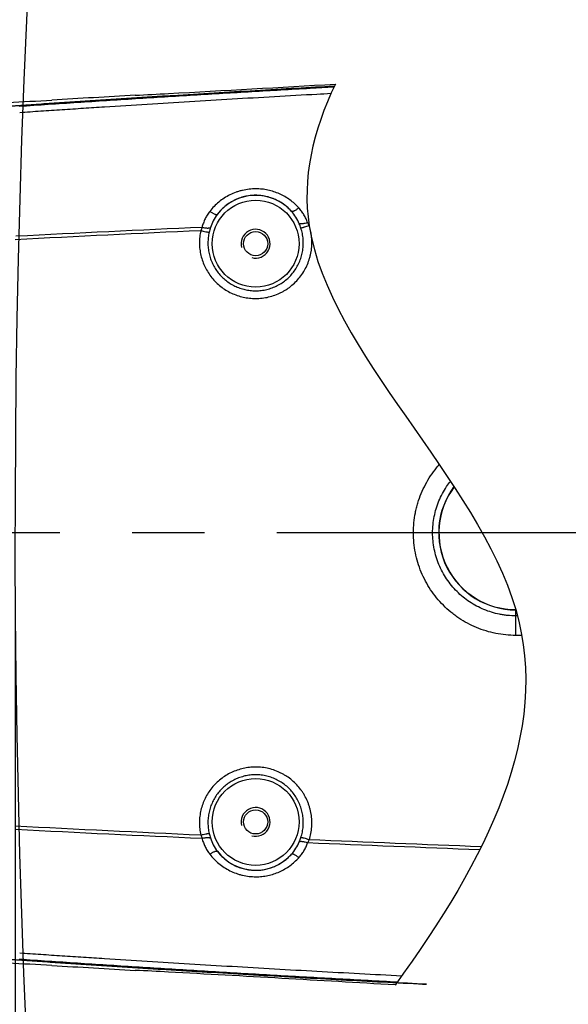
# Model space of a CAD drawing. Header units: millimetres. Extents: x 5828 to 6704, y 123 to 421.
# Tile 242 of 256: x 6499 to 6501.85, y 334.41 to 339.52. Entities that reach past the tile are written whole.
import ezdxf

# ---------------------------------------------------------------- set-up
doc = ezdxf.new("R2010")
doc.units = ezdxf.units.MM
doc.linetypes.add('CENTER', pattern=[0.6, 0.375, -0.075, 0.075, -0.075])
for name, color, linetype in [('中心线', 7, 'Continuous'), ('外形图', 7, 'Continuous'), ('尺寸标注', 7, 'Continuous'), ('运动范围', 7, 'Continuous')]:
    doc.layers.add(name, color=color, linetype=linetype)
doc.styles.add('微软雅黑', font='msyh.ttc', dxfattribs={"height": 1.5})
doc.dimstyles.new('尺寸标注_1_20比例', dxfattribs={"dimtxt": 1.5, "dimasz": 1.25, "dimexe": 0.5, "dimexo": 0.4, "dimgap": 0.5, "dimtad": 1, "dimdec": 1, "dimlfac": 20, "dimdsep": 46, "dimtxsty": '微软雅黑', "dimcen": 0.09, "dimadec": 0, "dimazin": 0, "dimtp": 0.01, "dimtm": 0.01, "dimtfac": 1, "dimtdec": 1, "dimtofl": 0, "dimtmove": 0, "dimatfit": 3, "dimfxl": 1, "dimtolj": 1, "dimarcsym": 0})

# ---------------------------------------------------------------- blocks, each defined once
blk = doc.blocks.new('*D1139')
at = {"layer": 'Defpoints', "color": 0}
for p in [(6498.9812, 336.8553), (6559.0462, 312.8006), (6498.9812, 278.1994)]:
    blk.add_point(p, dxfattribs=at)
at = {"layer": '尺寸标注', "color": 0, "lineweight": -2}
for p, q in [((6498.9812, 336.4553), (6498.9812, 277.6994)), ((6559.0462, 312.4006), (6559.0462, 277.6994)), ((6557.7962, 278.1994), (6500.2312, 278.1994))]:
    blk.add_line(p, q, dxfattribs=at)
at = {"layer": '尺寸标注', "color": 0}
for points in [[(6500.2312, 278.4078), (6500.2312, 277.9911), (6498.9812, 278.1994)], [(6557.7962, 277.9911), (6557.7962, 278.4078), (6559.0462, 278.1994)]]:
    blk.add_solid(points, dxfattribs=at)
at = {"layer": '尺寸标注', "color": 0, "insert": (6529.0137, 279.471), "char_height": 1.5, "attachment_point": 5, "style": '微软雅黑'}
blk.add_mtext('\\A1;\\A1;{\\fAlibaba PuHuiTi 3.0 55 Regular|b0|i0|c134|p18;1201.2}', dxfattribs=at)
blk = doc.blocks.new('*D1144')
at = {"layer": 'Defpoints', "color": 0}
for p in [(6557.7962, 395.6702), (6487.6476, 286.2413), (6537.9972, 286.2413)]:
    blk.add_point(p, dxfattribs=at)
at = {"layer": '尺寸标注', "color": 0, "lineweight": -2}
for p, q in [((6557.3962, 395.6702), (6487.1476, 395.6702)), ((6487.6476, 394.4202), (6487.6476, 287.4913)), ((6537.5972, 286.2413), (6487.1476, 286.2413))]:
    blk.add_line(p, q, dxfattribs=at)
at = {"layer": '尺寸标注', "color": 0}
for points in [[(6487.856, 394.4202), (6487.4393, 394.4202), (6487.6476, 395.6702)], [(6487.4393, 287.4913), (6487.856, 287.4913), (6487.6476, 286.2413)]]:
    blk.add_solid(points, dxfattribs=at)
at = {"layer": '尺寸标注', "color": 0, "insert": (6486.376, 340.9558), "char_height": 1.5, "attachment_point": 5, "rotation": 90, "style": '微软雅黑'}
blk.add_mtext('\\A1;\\A1;{\\fAlibaba PuHuiTi 3.0 55 Regular|b0|i0|c134|p18;2188.6}', dxfattribs=at)

msp = doc.modelspace()

# ---------------------------------------------------------------- linework, layer by layer
at = {"layer": '中心线', "linetype": 'CENTER', "ltscale": 5}
msp.add_line((6505.2137, 336.8553), (6492.2369, 336.8553), dxfattribs=at)
at = {"layer": '外形图', "linetype": 'ByBlock'}
for p, q in [((6501.5791, 336.3228), (6501.5791, 336.4553)), ((6501.5791, 336.4553), (6501.5795, 336.4553)), ((6501.588, 336.4243), (6501.5791, 336.4243)), ((6501.6103, 336.3228), (6501.5791, 336.3228))]:
    msp.add_line(p, q, dxfattribs=at)
for centre, radius in [((6500.2291, 338.3553), 0.2254), ((6500.2291, 338.3553), 0.0625), ((6500.2291, 335.3553), 0.2254), ((6500.2291, 335.3553), 0.0625)]:
    msp.add_circle(centre, radius, dxfattribs=at)
for centre, radius, start, end in [((6487.6223, 562.7681), 223.9637, 273.111022, 273.332942), ((6497.53, 380.6179), 41.5443, 272.86253, 273.10057), ((6500.2291, 338.3553), 0.2504, 41.9559, 142.5189), ((6508.7878, 144.0336), 194.6072, 92.602592, 92.887369), ((6508.8374, 145.8734), 192.7546, 92.644432, 92.930981), ((6500.2291, 338.3553), 0.075, 255, 195), ((6501.5791, 336.8553), 0.4, 143.2512, 270), ((6501.5791, 336.8553), 0.3987, 143.319, 270), ((6500.2291, 335.3553), 0.075, 255, 195), ((6508.8364, 527.8189), 192.7363, 267.069018, 267.355594), ((6508.7869, 529.6564), 194.5866, 267.112602, 267.397409), ((6500.2291, 335.3553), 0.2504, 217.4811, 318.0441), ((6497.5292, 293.0788), 41.5581, 86.89947, 87.13742), ((6487.6226, 110.947), 223.9592, 86.587625, 86.888987)]:
    msp.add_arc(centre, radius, start, end, dxfattribs=at)
for points, knots in [([(6501.116, 334.513), (6500.8541, 334.5265), (6500.3304, 334.5553), (6499.6759, 334.5937), (6499.1526, 334.6304), (6498.7597, 334.6498), (6498.3703, 334.7181), (6497.8801, 334.9084), (6497.3409, 335.3031), (6496.9025, 335.9729), (6496.7248, 336.7539), (6496.8317, 337.5478), (6497.2089, 338.2549), (6497.809, 338.7837), (6498.4341, 339.0271), (6498.9573, 339.0704), (6499.3498, 339.0933), (6499.7424, 339.1203), (6500.1717, 339.1458), (6500.4702, 339.1628), (6500.6378, 339.172)], [0.2814625, 0.2814625, 0.2814625, 0.2814625, 0.3127361, 0.3440098, 0.3596457, 0.375288, 0.3909088, 0.4065401, 0.4376789, 0.4688356, 0.5000093, 0.531187, 0.5623615, 0.5935322, 0.6247079, 0.6403423, 0.655997, 0.6716257, 0.6872624, 0.7072791, 0.7072791, 0.7072791, 0.7072791]), ([(6500.6378, 339.1721), (6500.5723, 339.1684), (6500.4354, 339.1608), (6500.2271, 339.1488), (6500.0131, 339.1362), (6499.8348, 339.1253), (6499.6921, 339.1164), (6499.5852, 339.1097), (6499.4782, 339.1029), (6499.3712, 339.0959), (6499.2643, 339.0889), (6499.1751, 339.083), (6499.1038, 339.0782), (6499.0504, 339.0746), (6499.0058, 339.0715), (6498.9702, 339.069), (6498.9434, 339.0672), (6498.9167, 339.0654), (6498.8899, 339.0636), (6498.8632, 339.0618), (6498.8276, 339.0592), (6498.783, 339.0557), (6498.7386, 339.0513), (6498.7031, 339.0472), (6498.6677, 339.0425), (6498.6235, 339.0358), (6498.5707, 339.0265), (6498.5007, 339.0124), (6498.4137, 338.9917), (6498.3108, 338.9618), (6498.2094, 338.9269), (6498.1098, 338.8871), (6498.0123, 338.8425), (6497.917, 338.7933), (6497.8243, 338.7395), (6497.7342, 338.6813), (6497.6471, 338.6187), (6497.5631, 338.552), (6497.4825, 338.4813), (6497.4054, 338.4068), (6497.332, 338.3287), (6497.2625, 338.247), (6497.197, 338.1621), (6497.1357, 338.0742), (6497.0787, 337.9833), (6497.0262, 337.8898), (6496.9783, 337.7939), (6496.9352, 337.6957), (6496.8968, 337.5955), (6496.8635, 337.4936), (6496.835, 337.3903), (6496.8038, 337.2508), (6496.7827, 337.1092), (6496.772, 336.9666), (6496.7682, 336.8237), (6496.7766, 336.645), (6496.8023, 336.468), (6496.833, 336.3284), (6496.8611, 336.2249), (6496.8941, 336.1228), (6496.932, 336.0226), (6496.9748, 335.9242), (6497.0223, 335.8281), (6497.0745, 335.7344), (6497.1311, 335.6433), (6497.1921, 335.5551), (6497.2572, 335.47), (6497.3265, 335.3881), (6497.3996, 335.3096), (6497.4764, 335.2348), (6497.5568, 335.1639), (6497.6405, 335.0969), (6497.7274, 335.034), (6497.8172, 334.9754), (6497.9097, 334.9213), (6498.0048, 334.8717), (6498.1022, 334.8267), (6498.2016, 334.7866), (6498.3028, 334.7513), (6498.4057, 334.721), (6498.5099, 334.6957), (6498.6152, 334.6755), (6498.7037, 334.6628), (6498.7748, 334.6556), (6498.8193, 334.6519), (6498.8549, 334.6493), (6498.8816, 334.6475), (6498.9084, 334.6457), (6498.944, 334.6433), (6498.9886, 334.6402), (6499.0421, 334.6366), (6499.0955, 334.6329), (6499.1668, 334.6281), (6499.256, 334.6222), (6499.3629, 334.6152), (6499.4699, 334.6082), (6499.5769, 334.6014), (6499.6838, 334.5946), (6499.8265, 334.5857), (6500.0048, 334.5749), (6500.2188, 334.5622), (6500.4328, 334.5499), (6500.6469, 334.5379), (6500.861, 334.5263), (6501.0173, 334.5181), (6501.1024, 334.5137), (6501.116, 334.513)], [0.3131395, 0.3131395, 0.3131395, 0.3131395, 0.3203178, 0.3281304, 0.335943, 0.3437556, 0.347662, 0.3515683, 0.3554746, 0.3593809, 0.3632872, 0.3671935, 0.3691467, 0.3710998, 0.373053, 0.3740296, 0.3750062, 0.3759827, 0.3769593, 0.3779359, 0.3789125, 0.3808656, 0.3828188, 0.3837953, 0.3847719, 0.3867251, 0.3886782, 0.3906314, 0.3945374, 0.3984434, 0.4023495, 0.4062556, 0.4101617, 0.4140679, 0.4179741, 0.4218803, 0.4257865, 0.4296926, 0.4335988, 0.437505, 0.4414112, 0.4453173, 0.4492235, 0.4531297, 0.4570359, 0.4609421, 0.4648482, 0.4687544, 0.4726606, 0.4765668, 0.4804729, 0.4843791, 0.4921892, 0.4960954, 0.5000015, 0.5078116, 0.5156216, 0.5195278, 0.523434, 0.5273402, 0.5312463, 0.5351525, 0.5390587, 0.5429649, 0.546871, 0.5507772, 0.5546834, 0.5585896, 0.5624958, 0.5664019, 0.5703081, 0.5742143, 0.5781205, 0.5820266, 0.5859328, 0.589839, 0.5937451, 0.5976512, 0.6015573, 0.6054633, 0.6093693, 0.6132753, 0.6171812, 0.6191344, 0.6210875, 0.6220641, 0.6230407, 0.6240173, 0.6249939, 0.626947, 0.6289002, 0.6308533, 0.6328065, 0.6367128, 0.6406191, 0.6445254, 0.6484317, 0.6523381, 0.6562444, 0.664057, 0.6718696, 0.6796823, 0.6874949, 0.6953075, 0.7031201, 0.7046145, 0.7046145, 0.7046145, 0.7046145]), ([(6500.6356, 339.1674), (6500.5942, 339.1652), (6500.4522, 339.1572), (6500.2095, 339.1433), (6499.9076, 339.1253), (6499.6057, 339.1066), (6499.3039, 339.0872), (6499.1027, 339.0737), (6499.0021, 339.0667)], [0.8308926, 0.8308926, 0.8308926, 0.8308926, 0.8437436, 0.8749948, 0.9062461, 0.9374974, 0.9687488, 1, 1, 1, 1]), ([(6500.6431, 339.1832), (6500.5255, 338.9386), (6500.319, 338.0396), (6502.1172, 336.5065), (6501.4296, 335.165), (6500.9531, 334.5091)], [12.561996, 12.561996, 12.561996, 12.561996, 19.33998, 37.431731, 54.558431, 54.558431, 54.558431, 54.558431]), ([(6496.7507, 336.8553), (6496.7507, 337.1615), (6496.8807, 337.7816), (6497.4316, 338.5476), (6498.1124, 338.9497), (6498.7137, 339.0822), (6499.02, 339.0917), (6499.1716, 339.0996)], [0, 0, 0, 0, 0.250163, 0.50027, 0.750286, 0.875949, 1, 1, 1, 1]), ([(6500.6202, 339.1338), (6500.596, 339.1325), (6500.4983, 339.1271), (6500.3271, 339.1174), (6500.1067, 339.1046), (6499.8862, 339.0914), (6499.6658, 339.0778), (6499.4821, 339.0662), (6499.3352, 339.0567), (6499.225, 339.0495), (6499.1148, 339.0422), (6499.0414, 339.0372), (6499.0047, 339.0347)], [0.54192, 0.54192, 0.54192, 0.54192, 0.5624998, 0.6249999, 0.6874999, 0.7499999, 0.8124999, 0.875, 0.90625, 0.9375, 0.96875, 1, 1, 1, 1]), ([(6500.2298, 338.6398), (6500.2182, 338.6398), (6500.1951, 338.6384), (6500.1665, 338.6335), (6500.1441, 338.6276), (6500.1222, 338.6204), (6500.0957, 338.6091), (6500.0658, 338.5922), (6500.0381, 338.572), (6500.0131, 338.549), (6499.9982, 338.5318), (6499.9913, 338.5229)], [0, 0, 0, 0, 0.126391, 0.252658, 0.315711, 0.378663, 0.504144, 0.629045, 0.753312, 0.876946, 1, 1, 1, 1]), ([(6500.4531, 338.5412), (6500.4462, 338.5488), (6500.4315, 338.5635), (6500.4073, 338.583), (6500.381, 338.6001), (6500.353, 338.6143), (6500.3236, 338.6256), (6500.293, 338.6338), (6500.2616, 338.6387), (6500.2404, 338.6398), (6500.2298, 338.6398)], [0, 0, 0, 0, 0.123246, 0.246982, 0.371262, 0.496103, 0.621481, 0.747331, 0.873551, 1, 1, 1, 1]), ([(6500.2291, 338.6063), (6500.2194, 338.6063), (6500.1999, 338.6052), (6500.1712, 338.6001), (6500.1433, 338.5917), (6500.1168, 338.5802), (6500.0919, 338.5658), (6500.069, 338.5488), (6500.0483, 338.5295), (6500.0361, 338.5151), (6500.0304, 338.5077)], [0, 0, 0, 0, 0.127043, 0.253896, 0.380277, 0.505961, 0.630799, 0.754728, 0.877766, 1, 1, 1, 1]), ([(6500.4154, 338.5227), (6500.4096, 338.5291), (6500.3975, 338.5414), (6500.3775, 338.5579), (6500.3557, 338.5723), (6500.3324, 338.5844), (6500.3078, 338.5941), (6500.2822, 338.6011), (6500.2558, 338.6054), (6500.238, 338.6063), (6500.2291, 338.6063)], [0, 0, 0, 0, 0.122499, 0.24568, 0.369628, 0.494376, 0.619902, 0.746123, 0.87289, 1, 1, 1, 1]), ([(6500.4531, 338.5412), (6500.451, 338.5395), (6500.4468, 338.5362), (6500.4406, 338.5318), (6500.4347, 338.528), (6500.43, 338.5255), (6500.4266, 338.5239), (6500.4243, 338.523), (6500.4223, 338.5223), (6500.4204, 338.5219), (6500.4188, 338.5217), (6500.4174, 338.5217), (6500.4162, 338.5221), (6500.4156, 338.5225), (6500.4154, 338.5227)], [0, 0, 0, 0, 0.188246, 0.365442, 0.526894, 0.668498, 0.730818, 0.787049, 0.836994, 0.880587, 0.917961, 0.949561, 0.976336, 1, 1, 1, 1]), ([(6500.499, 338.4642), (6500.4966, 338.4712), (6500.4909, 338.4852), (6500.4803, 338.5051), (6500.4677, 338.5239), (6500.4582, 338.5356), (6500.4531, 338.5412)], [0, 0, 0, 0, 0.249265, 0.4989, 0.749094, 1, 1, 1, 1]), ([(6499.9913, 338.5229), (6499.9866, 338.5168), (6499.9777, 338.504), (6499.9664, 338.4837), (6499.9574, 338.4623), (6499.9529, 338.4475), (6499.9511, 338.44)], [0, 0, 0, 0, 0.251001, 0.50121, 0.750804, 1, 1, 1, 1]), ([(6499.9913, 338.5229), (6499.9936, 338.5214), (6499.998, 338.5185), (6500.0045, 338.5146), (6500.0107, 338.5113), (6500.0155, 338.5092), (6500.0191, 338.5079), (6500.0214, 338.5072), (6500.0235, 338.5067), (6500.0254, 338.5064), (6500.027, 338.5063), (6500.0284, 338.5065), (6500.0296, 338.5069), (6500.0302, 338.5074), (6500.0304, 338.5077)], [0, 0, 0, 0, 0.187994, 0.364917, 0.526118, 0.667537, 0.729803, 0.786017, 0.835984, 0.87965, 0.917157, 0.948957, 0.976005, 1, 1, 1, 1]), ([(6500.0304, 338.5077), (6500.0225, 338.4973), (6500.0084, 338.4752), (6499.9985, 338.4509), (6499.9946, 338.4385)], [0, 0, 0, 0, 0.500207, 1, 1, 1, 1]), ([(6500.4557, 338.4585), (6500.4509, 338.4702), (6500.4392, 338.4929), (6500.4238, 338.5132), (6500.4154, 338.5227)], [0, 0, 0, 0, 0.499812, 1, 1, 1, 1]), ([(6499.9511, 338.44), (6499.9499, 338.4372), (6499.9475, 338.4314), (6499.9453, 338.4257), (6499.9441, 338.4227)], [0, 0, 0, 0, 0.495889, 1, 1, 1, 1]), ([(6499.9511, 338.44), (6499.9555, 338.4391), (6499.9621, 338.4379), (6499.9707, 338.4369), (6499.9767, 338.4365), (6499.9821, 338.4365), (6499.9869, 338.4368), (6499.9911, 338.4374), (6499.9935, 338.4381), (6499.9946, 338.4385)], [0, 0, 0, 0, 0.31004, 0.455786, 0.591873, 0.71601, 0.826261, 0.921171, 1, 1, 1, 1]), ([(6499.9946, 338.4385), (6499.9934, 338.4345), (6499.9911, 338.4266), (6499.9891, 338.4187), (6499.9882, 338.4146)], [0, 0, 0, 0, 0.499254, 1, 1, 1, 1]), ([(6500.2291, 338.0707), (6500.2405, 338.0707), (6500.2632, 338.0721), (6500.2969, 338.078), (6500.3296, 338.0878), (6500.3558, 338.0991), (6500.3758, 338.1099), (6500.3903, 338.1188), (6500.4043, 338.1286), (6500.4221, 338.1428), (6500.4428, 338.1623), (6500.4647, 338.1885), (6500.4834, 338.2171), (6500.4985, 338.2477), (6500.5081, 338.2745), (6500.5138, 338.2965), (6500.5182, 338.3188), (6500.5212, 338.3471), (6500.5209, 338.3755), (6500.5186, 338.3982), (6500.515, 338.4206), (6500.5108, 338.4371), (6500.5074, 338.4479)], [0, 0, 0, 0, 0.06254, 0.125078, 0.187613, 0.250143, 0.281419, 0.312694, 0.343967, 0.375238, 0.437746, 0.500245, 0.562735, 0.625214, 0.687685, 0.71893, 0.750173, 0.812628, 0.875078, 0.906315, 0.937552, 1, 1, 1, 1]), ([(6500.2291, 338.1109), (6500.2389, 338.1109), (6500.2584, 338.112), (6500.2872, 338.1172), (6500.3152, 338.1257), (6500.342, 338.1374), (6500.3673, 338.1523), (6500.3906, 338.17), (6500.4117, 338.1903), (6500.4302, 338.213), (6500.446, 338.2377), (6500.4587, 338.2641), (6500.4682, 338.2918), (6500.4743, 338.3204), (6500.4771, 338.3495), (6500.4765, 338.3739), (6500.4743, 338.3933), (6500.4709, 338.4125), (6500.4671, 338.4266), (6500.464, 338.4359)], [0, 0, 0, 0, 0.062506, 0.125011, 0.187515, 0.250019, 0.312523, 0.375025, 0.437525, 0.500025, 0.562522, 0.625019, 0.687514, 0.750007, 0.812499, 0.874991, 0.90625, 0.937509, 1, 1, 1, 1]), ([(6500.499, 338.4642), (6500.4946, 338.4628), (6500.4881, 338.461), (6500.4795, 338.4592), (6500.4736, 338.4582), (6500.4682, 338.4576), (6500.4634, 338.4575), (6500.4593, 338.4577), (6500.4568, 338.4582), (6500.4557, 338.4585)], [0, 0, 0, 0, 0.312599, 0.459157, 0.595624, 0.719642, 0.829226, 0.92291, 1, 1, 1, 1]), ([(6500.464, 338.4359), (6500.4628, 338.4397), (6500.4601, 338.4473), (6500.4572, 338.4548), (6500.4557, 338.4585)], [0, 0, 0, 0, 0.500712, 1, 1, 1, 1]), ([(6500.5074, 338.4479), (6500.5029, 338.4465), (6500.4943, 338.4439), (6500.4839, 338.4409), (6500.4764, 338.4388), (6500.4716, 338.4376), (6500.4676, 338.4366), (6500.4651, 338.4361), (6500.464, 338.4359)], [0, 0, 0, 0, 0.31201, 0.597317, 0.722635, 0.832937, 0.926006, 1, 1, 1, 1]), ([(6500.5074, 338.4479), (6500.506, 338.4507), (6500.5033, 338.4561), (6500.5004, 338.4615), (6500.499, 338.4642)], [0, 0, 0, 0, 0.503891, 1, 1, 1, 1]), ([(6499.9441, 338.4227), (6499.9418, 338.4122), (6499.9383, 338.3908), (6499.937, 338.3638), (6499.9378, 338.3421), (6499.9393, 338.326), (6499.9417, 338.3099), (6499.9461, 338.2888), (6499.9539, 338.2628), (6499.9666, 338.2329), (6499.9826, 338.2046), (6500.0016, 338.1782), (6500.0235, 338.1542), (6500.0479, 338.1327), (6500.0746, 338.1141), (6500.1031, 338.0985), (6500.1333, 338.0862), (6500.1646, 338.0773), (6500.1966, 338.0719), (6500.2183, 338.0707), (6500.2291, 338.0707)], [0, 0, 0, 0, 0.062449, 0.124899, 0.156137, 0.187378, 0.218619, 0.249862, 0.31233, 0.374806, 0.437291, 0.499786, 0.56229, 0.624802, 0.687323, 0.74985, 0.812382, 0.874919, 0.937459, 1, 1, 1, 1]), ([(6499.9441, 338.4227), (6499.9486, 338.4218), (6499.9573, 338.4199), (6499.9678, 338.4179), (6499.9755, 338.4165), (6499.9804, 338.4157), (6499.9845, 338.4151), (6499.9871, 338.4148), (6499.9882, 338.4147)], [0, 0, 0, 0, 0.309292, 0.593257, 0.718657, 0.829636, 0.924024, 1, 1, 1, 1]), ([(6499.9882, 338.4146), (6499.9861, 338.4056), (6499.9828, 338.3873), (6499.9811, 338.3595), (6499.9825, 338.3316), (6499.987, 338.3041), (6499.9946, 338.2772), (6500.0052, 338.2514), (6500.0186, 338.227), (6500.0347, 338.2042), (6500.0533, 338.1833), (6500.0741, 338.1647), (6500.0968, 338.1485), (6500.1212, 338.135), (6500.147, 338.1243), (6500.1738, 338.1166), (6500.2013, 338.1119), (6500.2198, 338.1109), (6500.2291, 338.1109)], [0, 0, 0, 0, 0.062492, 0.124985, 0.187478, 0.249972, 0.312468, 0.374964, 0.437463, 0.499963, 0.562464, 0.624966, 0.68747, 0.749975, 0.81248, 0.874987, 0.937493, 1, 1, 1, 1]), ([(6501.0481, 336.8553), (6501.0481, 336.8727), (6501.0498, 336.9075), (6501.0562, 336.9506), (6501.0638, 336.9845), (6501.073, 337.0181), (6501.0877, 337.0591), (6501.1099, 337.1064), (6501.1367, 337.1513), (6501.1616, 337.185), (6501.1775, 337.2036), (6501.1821, 337.2089)], [0, 0, 0, 0, 0.0624992, 0.1249984, 0.156257, 0.1875156, 0.2500137, 0.3125112, 0.3750081, 0.4375048, 0.4628184, 0.4628184, 0.4628184, 0.4628184]), ([(6501.1477, 336.8553), (6501.1477, 336.8694), (6501.1491, 336.8976), (6501.1554, 336.9395), (6501.1657, 336.9806), (6501.18, 337.0205), (6501.1981, 337.0588), (6501.2185, 337.0928), (6501.2334, 337.1133), (6501.2404, 337.1222)], [0, 0, 0, 0, 0.0625021, 0.1250037, 0.1875047, 0.2500051, 0.3125047, 0.3750035, 0.42506, 0.42506, 0.42506, 0.42506]), ([(6499.1716, 334.6109), (6499.02, 334.6189), (6498.7137, 334.6284), (6498.1124, 334.7608), (6497.4317, 335.1629), (6496.8807, 335.9289), (6496.7507, 336.549), (6496.7507, 336.8553)], [0, 0, 0, 0, 0.124038, 0.249693, 0.499705, 0.749819, 1, 1, 1, 1]), ([(6501.5791, 336.3228), (6501.5617, 336.3228), (6501.5269, 336.3246), (6501.4752, 336.3323), (6501.4245, 336.345), (6501.3753, 336.3627), (6501.3281, 336.3851), (6501.2908, 336.4075), (6501.2624, 336.4276), (6501.235, 336.4491), (6501.2028, 336.4784), (6501.1678, 336.5172), (6501.1367, 336.5593), (6501.1099, 336.6041), (6501.0877, 336.6514), (6501.0701, 336.7007), (6501.0575, 336.7514), (6501.0498, 336.8031), (6501.0481, 336.8379), (6501.0481, 336.8553)], [0, 0, 0, 0, 0.0625, 0.125, 0.187499, 0.249998, 0.312497, 0.374994, 0.406253, 0.437511, 0.500009, 0.562506, 0.625004, 0.687502, 0.75, 0.8125, 0.874999, 0.9375, 1, 1, 1, 1]), ([(6501.5791, 336.4243), (6501.565, 336.4243), (6501.5438, 336.4254), (6501.5158, 336.4288), (6501.488, 336.4336), (6501.4538, 336.4422), (6501.4138, 336.4565), (6501.3755, 336.4746), (6501.3392, 336.4963), (6501.3051, 336.5215), (6501.2737, 336.55), (6501.2452, 336.5814), (6501.2199, 336.6154), (6501.1981, 336.6517), (6501.18, 336.69), (6501.1657, 336.7299), (6501.1554, 336.771), (6501.1491, 336.8129), (6501.1477, 336.8412), (6501.1477, 336.8553)], [0, 0, 0, 0, 0.062501, 0.093761, 0.12502, 0.18752, 0.25002, 0.312518, 0.375016, 0.437513, 0.50001, 0.562506, 0.625004, 0.687501, 0.75, 0.812499, 0.874999, 0.937499, 1, 1, 1, 1]), ([(6500.2291, 335.6398), (6500.2183, 335.6398), (6500.1966, 335.6386), (6500.1646, 335.6332), (6500.1333, 335.6243), (6500.1031, 335.612), (6500.0746, 335.5965), (6500.0479, 335.5778), (6500.0235, 335.5564), (6500.0016, 335.5323), (6499.9826, 335.506), (6499.9666, 335.4777), (6499.9539, 335.4477), (6499.9446, 335.4166), (6499.9389, 335.3846), (6499.9368, 335.3522), (6499.9383, 335.3197), (6499.9418, 335.2984), (6499.9441, 335.2878)], [0, 0, 0, 0, 0.062544, 0.125087, 0.187627, 0.250162, 0.312693, 0.375216, 0.437732, 0.500239, 0.562737, 0.625225, 0.687704, 0.750175, 0.812638, 0.875095, 0.937548, 1, 1, 1, 1]), ([(6500.5074, 335.2626), (6500.5108, 335.2734), (6500.5164, 335.2955), (6500.5208, 335.3293), (6500.5212, 335.3634), (6500.5182, 335.3917), (6500.5138, 335.414), (6500.5095, 335.4305), (6500.5043, 335.4467), (6500.496, 335.4679), (6500.4859, 335.4883), (6500.474, 335.5077), (6500.461, 335.5264), (6500.4428, 335.5482), (6500.418, 335.5717), (6500.3952, 335.5887), (6500.3758, 335.6007), (6500.3558, 335.6115), (6500.3296, 335.6228), (6500.2969, 335.6326), (6500.2632, 335.6385), (6500.2405, 335.6398), (6500.2291, 335.6398)], [0, 0, 0, 0, 0.062447, 0.124894, 0.187344, 0.249799, 0.281042, 0.312287, 0.343535, 0.374785, 0.437264, 0.468521, 0.499781, 0.56228, 0.624789, 0.687306, 0.71858, 0.749857, 0.812387, 0.874922, 0.93746, 1, 1, 1, 1]), ([(6500.2291, 335.5997), (6500.2198, 335.5997), (6500.2013, 335.5986), (6500.1738, 335.594), (6500.147, 335.5862), (6500.1212, 335.5755), (6500.0968, 335.562), (6500.074, 335.5458), (6500.0533, 335.5272), (6500.0347, 335.5064), (6500.0186, 335.4836), (6500.0052, 335.4591), (6499.9946, 335.4333), (6499.987, 335.4065), (6499.9825, 335.3789), (6499.9811, 335.3511), (6499.9828, 335.3232), (6499.9861, 335.3049), (6499.9882, 335.2959)], [0, 0, 0, 0, 0.062507, 0.125013, 0.18752, 0.250025, 0.31253, 0.375033, 0.437536, 0.500037, 0.562537, 0.625035, 0.687532, 0.750028, 0.812522, 0.875015, 0.937508, 1, 1, 1, 1]), ([(6500.464, 335.2747), (6500.4671, 335.2839), (6500.4722, 335.3028), (6500.4763, 335.3317), (6500.4771, 335.361), (6500.4748, 335.3853), (6500.4713, 335.4045), (6500.4666, 335.4234), (6500.4587, 335.4465), (6500.446, 335.4729), (6500.4302, 335.4976), (6500.4117, 335.5203), (6500.3906, 335.5406), (6500.3673, 335.5583), (6500.342, 335.5731), (6500.3152, 335.5849), (6500.2872, 335.5934), (6500.2584, 335.5985), (6500.2389, 335.5997), (6500.2291, 335.5997)], [0, 0, 0, 0, 0.062491, 0.124982, 0.187473, 0.249965, 0.281226, 0.312486, 0.374981, 0.437477, 0.499975, 0.562474, 0.624975, 0.687477, 0.74998, 0.812485, 0.874989, 0.937494, 1, 1, 1, 1]), ([(6499.9441, 335.2878), (6499.9486, 335.2888), (6499.9573, 335.2906), (6499.9678, 335.2927), (6499.9755, 335.2941), (6499.9804, 335.2949), (6499.9845, 335.2955), (6499.9871, 335.2958), (6499.9882, 335.2959)], [0, 0, 0, 0, 0.309292, 0.593257, 0.718657, 0.829636, 0.924024, 1, 1, 1, 1]), ([(6499.9441, 335.2878), (6499.9453, 335.2849), (6499.9475, 335.2791), (6499.9499, 335.2733), (6499.9511, 335.2705)], [0, 0, 0, 0, 0.504111, 1, 1, 1, 1]), ([(6499.9511, 335.2705), (6499.9555, 335.2715), (6499.9621, 335.2726), (6499.9707, 335.2736), (6499.9767, 335.274), (6499.9821, 335.2741), (6499.9869, 335.2738), (6499.9911, 335.2732), (6499.9935, 335.2725), (6499.9946, 335.2721)], [0, 0, 0, 0, 0.310046, 0.455796, 0.591886, 0.716024, 0.826274, 0.92118, 1, 1, 1, 1]), ([(6499.9511, 335.2705), (6499.9529, 335.263), (6499.9574, 335.2482), (6499.9664, 335.2269), (6499.9777, 335.2065), (6499.9866, 335.1938), (6499.9913, 335.1876)], [0, 0, 0, 0, 0.249196, 0.49879, 0.748999, 1, 1, 1, 1]), ([(6499.9882, 335.2959), (6499.9891, 335.2919), (6499.9911, 335.2839), (6499.9934, 335.276), (6499.9946, 335.2721)], [0, 0, 0, 0, 0.500746, 1, 1, 1, 1]), ([(6499.9946, 335.2721), (6499.9985, 335.2596), (6500.0084, 335.2354), (6500.0225, 335.2132), (6500.0304, 335.2029)], [0, 0, 0, 0, 0.499793, 1, 1, 1, 1]), ([(6500.4557, 335.2521), (6500.4572, 335.2558), (6500.4601, 335.2633), (6500.4628, 335.2708), (6500.464, 335.2747)], [0, 0, 0, 0, 0.499288, 1, 1, 1, 1]), ([(6500.5074, 335.2626), (6500.5029, 335.264), (6500.4943, 335.2666), (6500.4839, 335.2697), (6500.4764, 335.2717), (6500.4716, 335.273), (6500.4676, 335.2739), (6500.4651, 335.2745), (6500.464, 335.2747)], [0, 0, 0, 0, 0.31201, 0.597317, 0.722635, 0.832937, 0.926006, 1, 1, 1, 1]), ([(6500.4154, 335.1878), (6500.4238, 335.1973), (6500.4392, 335.2176), (6500.4509, 335.2403), (6500.4557, 335.2521)], [0, 0, 0, 0, 0.500188, 1, 1, 1, 1]), ([(6500.4531, 335.1694), (6500.4582, 335.175), (6500.4677, 335.1866), (6500.4803, 335.2054), (6500.4909, 335.2254), (6500.4966, 335.2393), (6500.499, 335.2464)], [0, 0, 0, 0, 0.250906, 0.5011, 0.750735, 1, 1, 1, 1]), ([(6500.499, 335.2464), (6500.4946, 335.2478), (6500.4881, 335.2496), (6500.4795, 335.2514), (6500.4736, 335.2523), (6500.4682, 335.2529), (6500.4634, 335.2531), (6500.4593, 335.2528), (6500.4568, 335.2524), (6500.4557, 335.2521)], [0, 0, 0, 0, 0.312597, 0.459154, 0.595621, 0.719639, 0.829223, 0.922908, 1, 1, 1, 1]), ([(6500.499, 335.2464), (6500.5004, 335.249), (6500.5033, 335.2544), (6500.506, 335.2599), (6500.5074, 335.2626)], [0, 0, 0, 0, 0.496109, 1, 1, 1, 1]), ([(6499.9913, 335.1876), (6499.9936, 335.1892), (6499.998, 335.1921), (6500.0045, 335.196), (6500.0107, 335.1992), (6500.0155, 335.2014), (6500.0191, 335.2027), (6500.0214, 335.2034), (6500.0235, 335.2039), (6500.0254, 335.2042), (6500.027, 335.2042), (6500.0284, 335.204), (6500.0296, 335.2036), (6500.0302, 335.2031), (6500.0304, 335.2029)], [0, 0, 0, 0, 0.18799, 0.36491, 0.526107, 0.667524, 0.729789, 0.786002, 0.83597, 0.879636, 0.917145, 0.948947, 0.976, 1, 1, 1, 1]), ([(6499.9913, 335.1876), (6499.9982, 335.1787), (6500.0131, 335.1616), (6500.0381, 335.1385), (6500.0658, 335.1184), (6500.0957, 335.1014), (6500.1222, 335.0901), (6500.1441, 335.083), (6500.1665, 335.0771), (6500.1951, 335.0721), (6500.2182, 335.0707), (6500.2298, 335.0707)], [0, 0, 0, 0, 0.123054, 0.246688, 0.370955, 0.495856, 0.621337, 0.68429, 0.747342, 0.873609, 1, 1, 1, 1]), ([(6500.0304, 335.2029), (6500.0361, 335.1954), (6500.0483, 335.1811), (6500.069, 335.1617), (6500.0919, 335.1447), (6500.1168, 335.1303), (6500.1433, 335.1188), (6500.1712, 335.1104), (6500.1999, 335.1053), (6500.2194, 335.1042), (6500.2291, 335.1042)], [0, 0, 0, 0, 0.122235, 0.245272, 0.369201, 0.494039, 0.619722, 0.746104, 0.872957, 1, 1, 1, 1]), ([(6500.2291, 335.1042), (6500.238, 335.1042), (6500.2558, 335.1052), (6500.2822, 335.1095), (6500.3078, 335.1165), (6500.3324, 335.1261), (6500.3557, 335.1383), (6500.3775, 335.1527), (6500.3975, 335.1692), (6500.4096, 335.1814), (6500.4154, 335.1878)], [0, 0, 0, 0, 0.12711, 0.253877, 0.380098, 0.505624, 0.630372, 0.754319, 0.877501, 1, 1, 1, 1]), ([(6500.2298, 335.0707), (6500.2404, 335.0707), (6500.2616, 335.0718), (6500.293, 335.0768), (6500.3236, 335.0849), (6500.353, 335.0962), (6500.381, 335.1105), (6500.4073, 335.1275), (6500.4315, 335.1471), (6500.4462, 335.1617), (6500.4531, 335.1694)], [0, 0, 0, 0, 0.126449, 0.252669, 0.378519, 0.503897, 0.628738, 0.753018, 0.876754, 1, 1, 1, 1]), ([(6500.4531, 335.1694), (6500.451, 335.1711), (6500.4468, 335.1744), (6500.4406, 335.1788), (6500.4347, 335.1825), (6500.43, 335.1851), (6500.4266, 335.1867), (6500.4243, 335.1876), (6500.4223, 335.1882), (6500.4204, 335.1887), (6500.4188, 335.1889), (6500.4174, 335.1888), (6500.4162, 335.1885), (6500.4156, 335.1881), (6500.4154, 335.1878)], [0, 0, 0, 0, 0.188248, 0.365446, 0.5269, 0.668506, 0.730826, 0.787057, 0.837002, 0.880594, 0.917968, 0.949566, 0.976339, 1, 1, 1, 1]), ([(6499.0047, 334.6758), (6499.0414, 334.6734), (6499.1148, 334.6684), (6499.225, 334.6611), (6499.3352, 334.6539), (6499.4821, 334.6444), (6499.6658, 334.6327), (6499.8862, 334.6191), (6500.1067, 334.606), (6500.3271, 334.5931), (6500.5476, 334.5807), (6500.7678, 334.5686), (6500.9145, 334.5608), (6500.9877, 334.557)], [0, 0, 0, 0, 0.03125, 0.0625, 0.09375, 0.125, 0.1875001, 0.2500001, 0.3125001, 0.3750001, 0.4375002, 0.5000002, 0.5622153, 0.5622153, 0.5622153, 0.5622153]), ([(6499.0021, 334.6438), (6499.1027, 334.6369), (6499.3039, 334.6233), (6499.6057, 334.6039), (6499.9076, 334.5852), (6500.2095, 334.5672), (6500.5115, 334.5499), (6500.7633, 334.5361), (6500.9144, 334.528), (6500.9649, 334.5254)], [0, 0, 0, 0, 0.0312513, 0.0625026, 0.0937539, 0.1250052, 0.1562565, 0.1875077, 0.2031789, 0.2031789, 0.2031789, 0.2031789])]:
    msp.add_open_spline(points, degree=3, knots=knots, dxfattribs=at)
for points in [[(6499.6047, 339.1255), (6499.4603, 339.1169), (6499.3159, 339.1088), (6499.1716, 339.0996)], [(6500.499, 338.4642), (6500.501, 338.4642), (6500.503, 338.4643), (6500.505, 338.4644)], [(6501.3922, 335.2104), (6501.0944, 335.2217), (6500.7967, 335.2337), (6500.499, 335.2464)], [(6501.4, 335.226), (6501.1024, 335.2375), (6500.8049, 335.2497), (6500.5074, 335.2626)], [(6499.1716, 334.6109), (6499.3159, 334.6017), (6499.4603, 334.5936), (6499.6047, 334.5851)]]:
    msp.add_open_spline(points, degree=3, dxfattribs=at)
at = {"layer": '运动范围'}
msp.add_arc((6557.7962, 336.8553), 58.815, 350, 225, dxfattribs=at)

# ---------------------------------------------------------------- dimensions: what is measured, and where the dimension line sits
at = {"layer": '尺寸标注'}
dim = msp.add_linear_dim(base=(6487.6476, 286.2413), p1=(6557.7962, 395.6702), p2=(6537.9972, 286.2413), angle=90, text='\\A1;{\\fAlibaba PuHuiTi 3.0 55 Regular|b0|i0|c134|p18;2188.6}', dimstyle='尺寸标注_1_20比例', dxfattribs=at)
dim.commit()
dim.dimension.update_dxf_attribs({"geometry": '*D1144', "text_midpoint": (6487.6476, 340.9558), "dimtype": 160})
dim = msp.add_linear_dim(base=(6498.9812, 278.1994), p1=(6559.0462, 312.8006), p2=(6498.9812, 336.8553), text='\\A1;{\\fAlibaba PuHuiTi 3.0 55 Regular|b0|i0|c134|p18;1201.2}', dimstyle='尺寸标注_1_20比例', dxfattribs=at)
dim.commit()
dim.dimension.update_dxf_attribs({"geometry": '*D1139', "text_midpoint": (6529.0137, 278.1994), "dimtype": 160})

doc.saveas('drawing.dxf')
